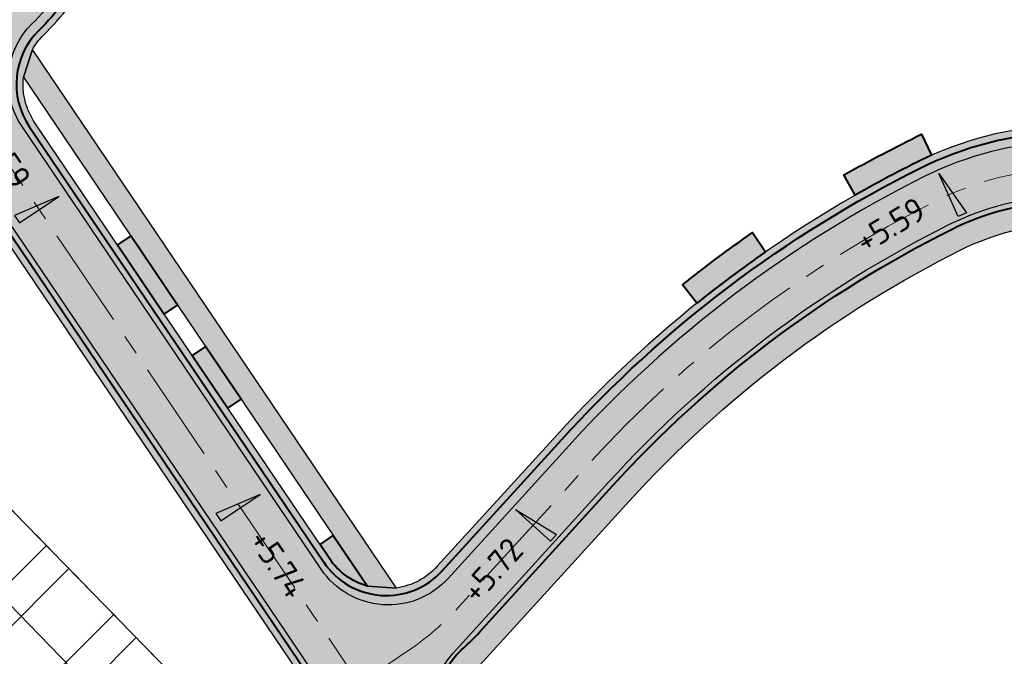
# Model space of a CAD drawing. Header units: metres. Extents: x 207669 to 209690, y 476021 to 477293.
# Tile 5 of 49: x 207943 to 208016, y 476933 to 476980. Entities that reach past the tile are written whole.
import ezdxf
from ezdxf.lldxf.tags import DXFTag

# ---------------------------------------------------------------- set-up
doc = ezdxf.new("R2010")
doc.units = ezdxf.units.M
doc.linetypes.add('AM-AS', pattern=[16, 10, -2, 2, -2])
doc.linetypes.add('NLCS-HIDDEN', pattern=[4, 2, -2])
doc.layers.get('0').update_dxf_attribs({"linetype": 'CONTINUOUS'})
for name, color, linetype, lineweight, true_color in [('B-OI-KL-BRANDSTOF_Orientatieverzoek_gasunieoost_0000541420-G', 40, 'KL-BRANDSTOF-N', 18, 0xffbf00), ('N-WE-AM-AS_WEG-G', 7, 'AM-AS', 18, 0xd60000), ('N-WE-VH-FUNDERING_GRANULAAT-G', 7, 'CONTINUOUS', 40, 0x99004c), ('N-WE-VH-FUNDERING_ZANDBED-BREED-G', 7, 'CONTINUOUS', 30, 0xa57c00), ('N-WE-VH-FUNDERING_ZANDBED_BREED-A', 7, 'CONTINUOUS', 40, 0xa57c00), ('N-WE-VH-FUNDERING_ZANDBED_OVERIG-A', 7, 'CONTINUOUS', 40, 0x0007d1), ('N-WE-VH-FUNDERING_ZANDBED_OVERIG-G', 7, 'CONTINUOUS', 40, 0x0007d1), ('N-WE-VH-FUNDERING_ZANDBED_SMAL-A', 7, 'CONTINUOUS', 40, 0xa4de1b), ('N-WE-VH-FUNDERING_ZANDBED_SMAL-G', 7, 'CONTINUOUS', 30, 0x931077), ('N-WE-VH-FUNDERING_ZANDBED_VOETPAD-A', 220, 'CONTINUOUS', 40, 0xff00bf), ('T-WE-AL-HOOGTELABEL_WEG_ASFALT', 7, 'CONTINUOUS', 18, 0x0b05c2)]:
    doc.layers.add(name, color=color, linetype=linetype, lineweight=lineweight, true_color=true_color)
for name, color, linetype, lineweight in [('B-OI-KL-VEILIGHEIDSZONE-G', 252, 'NLCS-HIDDEN', 35), ('N-WE-IE-TERREINAFSCHEIDING_KUNSTMATIG_HEKWERK_HOOG-G', 210, 'IE-TERREINAFSCHEIDING-KUNSTMATIG', 35), ('T-WE-VH-KANTVERHARDING_BOUWWEG-G', 60, 'CONTINUOUS', 25), ('T-WE-VH-VERHARDING_ASFALT_BOUWWEG-100MM-A', 252, 'CONTINUOUS', 18), ('T-WE-VH-VERHARDING_ASFALT_BOUWWEG-70MM-A', 252, 'CONTINUOUS', 18), ('T-WE-VH-VERKANTING-S', 7, 'CONTINUOUS', 25)]:
    doc.layers.add(name, color=color, linetype=linetype, lineweight=lineweight)
doc.styles.add('NLCS-ISO-M200-T18', font='NLCS-ISO.ttf', dxfattribs={"height": 0.36})
doc.styles.get("Standard").update_dxf_attribs({"font": 'isocp.shx'})
doc.linetypes.add('IE-TERREINAFSCHEIDING-KUNSTMATIG', pattern='A,4,[82,NLCS.shx,S=0.75,R=90,X=0,Y=0],4,-2', length=10)
tags = doc.linetypes.add('KL-BRANDSTOF-N', pattern='A,4,-0.5,[105,NLCS.SHX,S=0.5,R=0,X=0.75,Y=0],-2,4,-1,["B",Standard,S=1,R=0,X=-0.15,Y=-0.5],-1.5', length=13).pattern_tags.tags
tags[18] = DXFTag(74, 10)

# ---------------------------------------------------------------- blocks, each defined once
blk = doc.blocks.new('A$C78FE763D')
at = {"layer": 'B-OI-KL-VEILIGHEIDSZONE-G'}
h = blk.add_hatch(dxfattribs=at)
h.set_pattern_fill('ANSI32', color=256, scale=0.75)
h.set_pattern_definition([(45, (0, 0), (-5.051394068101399, 5.051394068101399), []), (45, (3.3675975, 0), (-5.051394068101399, 5.051394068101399), [])])
h.paths.add_polyline_path([(209050.9375881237, 476518.5396431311), (209043.125532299, 476518.8796438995), (209004.4717691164, 476520.7480644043), (208998.0385089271, 476520.8455989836), (208994.4349887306, 476520.9688748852), (208992.935653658, 476521.1809657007), (208987.1141704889, 476522.9398933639), (208984.2464321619, 476523.7645453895), (208982.2472676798, 476524.1575529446), (208961.5809573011, 476528.4629516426), (208946.5220461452, 476532.563855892), (208941.2051906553, 476533.782514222), (208903.1010240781, 476542.5168446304), (208854.3198681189, 476553.4830269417), (208805.5441397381, 476564.3659582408), (208756.842541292, 476575.5088327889), (208708.1580406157, 476586.8421821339), (208659.4445053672, 476597.9561975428), (208645.9421921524, 476601.2015875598), (208635.8122818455, 476603.0898383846), (208626.3864741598, 476604.9618731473), (208620.0089611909, 476606.6876323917), (208616.8738774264, 476607.6539789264), (208608.5085805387, 476607.3317409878), (208607.7147462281, 476607.388227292), (208593.7159588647, 476606.8106741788), (208573.1718238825, 476606.1685136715), (208551.5354744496, 476605.2313140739), (208514.8965904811, 476605.0346582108), (208505.7717838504, 476604.8736203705), (208485.9502657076, 476604.3007499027), (208475.047726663, 476604.1278963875), (208473.2836551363, 476604.2170161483), (208435.3275707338, 476609.0187374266), (208410.2766025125, 476612.2382755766), (208386.3403179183, 476615.1490799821), (208372.1225659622, 476616.7944344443), (208370.8679237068, 476617.0666386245), (208366.7919455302, 476618.1427362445), (208347.1206601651, 476622.9592522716), (208332.5732144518, 476626.4223583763), (208314.8127730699, 476630.7675542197), (208307.5733359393, 476632.8400167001), (208304.1866016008, 476633.9158244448), (208301.7785627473, 476634.9618108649), (208265.737801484, 476652.8223577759), (208252.2084358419, 476659.8116686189), (208236.1466094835, 476668.5299794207), (208217.2765463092, 476679.2130734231), (208211.238871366, 476682.4328276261), (208206.9135463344, 476684.6223727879), (208201.0043056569, 476689.0424139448), (208194.8743833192, 476694.0181090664), (208188.0278762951, 476699.6469287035), (208179.7819454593, 476706.5954438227), (208167.5172268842, 476716.7875479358), (208160.0162014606, 476723.1235963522), (208143.7253530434, 476737.7180011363), (208140.7841958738, 476740.296256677), (208137.2494930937, 476743.7516149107), (208127.3442713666, 476753.6668096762), (208117.6775741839, 476763.4073517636), (208110.7673497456, 476770.4858983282), (208107.1789824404, 476774.0473304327), (208073.4188309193, 476808.9680776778), (208037.0226775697, 476846.8302774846), (208005.6460867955, 476879.2423167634), (207982.4240652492, 476903.0248457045), (207966.6406611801, 476918.9412363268), (207943.1172987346, 476943.0761142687), (207919.053827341, 476967.866388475), (207894.2855795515, 476993.4698702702), (207890.7679384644, 476996.8277555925), (207867.5642186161, 477020.3765344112), (207844.3344498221, 477044.2101672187), (207827.8124503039, 477061.0787171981), (207816.9714566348, 477067.1797366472), (207812.3269095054, 477070.0203660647), (207810.1095525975, 477071.3769726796), (207764.5498415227, 477099.2176252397), (207755.4859131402, 477103.8493892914), (207745.7668134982, 477107.4289707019), (207725.8028753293, 477114.6722316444), (207702.275920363, 477123.4861027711), (207695.2540454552, 477126.1533678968), (207691.7030862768, 477116.8050691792), (207698.746329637, 477114.1296872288), (207722.3433746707, 477105.2895583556), (207742.3334365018, 477098.036819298), (207751.4683368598, 477094.6724007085), (207759.6604084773, 477090.4861647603), (207804.8906974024, 477062.8468173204), (207807.1093404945, 477061.4894239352), (207811.9087933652, 477058.5540533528), (207821.6657996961, 477053.0630728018), (207837.1818001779, 477037.2216227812), (207860.4220313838, 477013.3772555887), (207883.7523115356, 476989.7000344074), (207887.2366704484, 476986.3739197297), (207911.8724226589, 476960.9074015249), (207935.9489512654, 476936.1036757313), (207959.5095888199, 476911.9305536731), (207975.2961847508, 476896.0109442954), (207998.4761632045, 476872.2714732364), (208029.8255724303, 476839.8875125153), (208066.2194190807, 476802.0277123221), (208100.0612675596, 476767.0224595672), (208103.6669002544, 476763.4438916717), (208110.5506758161, 476756.3924382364), (208120.2579786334, 476746.6109803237), (208130.2167569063, 476736.6421750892), (208133.9880541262, 476732.9555333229), (208137.0928969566, 476730.2337888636), (208153.4520485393, 476715.5781936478), (208161.0950231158, 476709.1222420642), (208173.3643045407, 476698.9263461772), (208181.6303737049, 476691.9608612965), (208188.5478666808, 476686.2736809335), (208194.855944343, 476681.1533760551), (208201.6207036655, 476676.093417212), (208206.6273786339, 476673.5589623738), (208212.4597036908, 476670.4487165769), (208231.2976405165, 476659.7838105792), (208247.5278141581, 476650.9741213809), (208261.222448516, 476643.899432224), (208297.5636872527, 476625.889979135), (208300.6716483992, 476624.5399655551), (208304.6829140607, 476623.2657732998), (208312.2474769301, 476621.1002357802), (208330.2270355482, 476616.7014316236), (208344.7735898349, 476613.2385377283), (208364.3263044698, 476608.4510537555), (208368.5303262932, 476607.3411513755), (208370.4836840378, 476606.9173555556), (208385.1619320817, 476605.2187100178), (208409.0356474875, 476602.3155144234), (208434.0626792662, 476599.0990525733), (208472.4025948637, 476594.2487738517), (208474.874523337, 476594.1238936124), (208486.1739842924, 476594.3030400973), (208506.0044661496, 476594.8761696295), (208515.0116595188, 476595.035131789), (208551.7787755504, 476595.2324759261), (208573.5444261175, 476596.1752763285), (208594.0782911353, 476596.8171158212), (208607.5655037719, 476597.3735627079), (208608.3456694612, 476597.3180490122), (208615.5563725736, 476597.5958110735), (208617.2292888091, 476597.0801576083), (208624.1037758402, 476595.2199168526), (208633.9219681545, 476593.2699516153), (208643.8560578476, 476591.4182024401), (208657.1637446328, 476588.2195924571), (208705.9122093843, 476577.097607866), (208754.5937087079, 476565.764957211), (208803.3401102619, 476554.6118317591), (208852.1343818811, 476543.7247630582), (208900.8872259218, 476532.7649453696), (208938.9710593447, 476524.0352757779), (208944.0902038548, 476522.8619341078), (208959.2452926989, 476518.7348383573), (208980.2629823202, 476514.3562370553), (208981.8958178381, 476514.0352446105), (208984.2860795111, 476513.3478966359), (208990.776596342, 476511.3868242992), (208993.5612612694, 476510.9929151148), (208997.7917410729, 476510.8481910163), (209004.1544808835, 476510.7517255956), (209042.666717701, 476508.8901461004), (209050.5027740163, 476508.5491007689)])
at = {"layer": 'B-OI-KL-BRANDSTOF_Orientatieverzoek_gasunieoost_0000541420-G', "flags": 128}
blk.add_lwpolyline([(209050.72018107, 476513.54437195), (209042.896125, 476513.884895), (209004.313125, 476515.749895), (208997.915125, 476515.846895), (208993.998125, 476515.980895), (208991.856125, 476516.2838949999), (208985.700125, 476518.1438949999), (208983.071125, 476518.899895), (208981.255125, 476519.2568949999), (208960.413125, 476523.5988949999), (208945.306125, 476527.7128949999), (208940.088125, 476528.9088949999), (208901.994125, 476537.640895), (208853.227125, 476548.6038949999), (208804.442125, 476559.488895), (208755.718125, 476570.6368949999), (208707.035125, 476581.9698949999), (208658.304125, 476593.0878949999), (208644.899125, 476596.309895), (208634.867125, 476598.179895), (208625.245125, 476600.090895), (208618.619125, 476601.883895), (208616.215125, 476602.624895), (208608.427125, 476602.324895), (208607.640125, 476602.380895), (208593.897125, 476601.813895), (208573.358125, 476601.171895), (208551.657125, 476600.231895), (208514.954125, 476600.0348949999), (208505.888125, 476599.874895), (208486.062125, 476599.301895), (208474.961125, 476599.1258949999), (208472.843125, 476599.232895), (208434.695125, 476604.058895), (208409.656125, 476607.276895), (208385.751125, 476610.183895), (208371.303125, 476611.855895), (208369.699125, 476612.203895), (208365.559125, 476613.296895), (208345.947125, 476618.0988949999), (208331.400125, 476621.5618949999), (208313.530125, 476625.933895), (208306.128125, 476628.052895), (208302.429125, 476629.227895), (208299.671125, 476630.4258949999), (208263.480125, 476648.3608949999), (208249.868125, 476655.3928949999), (208233.722125, 476664.156895), (208214.868125, 476674.830895), (208208.933125, 476677.9958949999), (208204.267125, 476680.357895), (208197.930125, 476685.097895), (208191.711125, 476690.145895), (208184.829125, 476695.803895), (208176.573125, 476702.760895), (208164.306125, 476712.954895), (208156.734125, 476719.350895), (208140.409125, 476733.975895), (208137.386125, 476736.6258949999), (208133.733125, 476740.1968949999), (208123.801125, 476750.138895), (208114.114125, 476759.899895), (208107.217125, 476766.964895), (208103.620125, 476770.5348949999), (208069.819125, 476805.497895), (208033.424125, 476843.358895), (208002.061125, 476875.7568949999), (207978.860125, 476899.5178949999), (207963.075125, 476915.4358949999), (207939.533125, 476939.589895), (207915.463125, 476964.3868949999), (207890.761125, 476989.921895), (207887.260125, 476993.263895), (207863.993125, 477016.8768949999), (207840.758125, 477040.715895), (207824.739125, 477057.070895), (207814.440125, 477062.866895), (207809.718125, 477065.754895), (207807.500125, 477067.111895), (207762.105125, 477094.851895), (207753.477125, 477099.260895), (207744.050125, 477102.732895), (207724.073125, 477109.980895), (207700.511125, 477118.807895), (207693.478565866, 477121.479218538)], dxfattribs=at)
at = {"layer": 'B-OI-KL-VEILIGHEIDSZONE-G', "flags": 128}
blk.add_lwpolyline([(209050.9375881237, 476518.5396431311), (209043.125532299, 476518.8796438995), (209004.4717691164, 476520.7480644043), (208998.0385089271, 476520.8455989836), (208994.4349887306, 476520.9688748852), (208992.935653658, 476521.1809657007), (208987.1141704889, 476522.9398933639), (208984.2464321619, 476523.7645453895), (208982.2472676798, 476524.1575529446), (208961.5809573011, 476528.4629516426), (208946.5220461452, 476532.563855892), (208941.2051906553, 476533.782514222), (208903.1010240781, 476542.5168446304), (208854.3198681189, 476553.4830269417), (208805.5441397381, 476564.3659582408), (208756.842541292, 476575.5088327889), (208708.1580406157, 476586.8421821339), (208659.4445053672, 476597.9561975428), (208645.9421921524, 476601.2015875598), (208635.8122818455, 476603.0898383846), (208626.3864741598, 476604.9618731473), (208620.0089611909, 476606.6876323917), (208616.8738774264, 476607.6539789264), (208608.5085805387, 476607.3317409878), (208607.7147462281, 476607.388227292), (208593.7159588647, 476606.8106741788), (208573.1718238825, 476606.1685136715), (208551.5354744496, 476605.2313140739), (208514.8965904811, 476605.0346582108), (208505.7717838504, 476604.8736203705), (208485.9502657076, 476604.3007499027), (208475.047726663, 476604.1278963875), (208473.2836551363, 476604.2170161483), (208435.3275707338, 476609.0187374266), (208410.2766025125, 476612.2382755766), (208386.3403179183, 476615.1490799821), (208372.1225659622, 476616.7944344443), (208370.8679237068, 476617.0666386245), (208366.7919455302, 476618.1427362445), (208347.1206601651, 476622.9592522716), (208332.5732144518, 476626.4223583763), (208314.8127730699, 476630.7675542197), (208307.5733359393, 476632.8400167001), (208304.1866016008, 476633.9158244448), (208301.7785627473, 476634.9618108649), (208265.737801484, 476652.8223577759), (208252.2084358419, 476659.8116686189), (208236.1466094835, 476668.5299794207), (208217.2765463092, 476679.2130734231), (208211.238871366, 476682.4328276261), (208206.9135463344, 476684.6223727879), (208201.0043056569, 476689.0424139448), (208194.8743833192, 476694.0181090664), (208188.0278762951, 476699.6469287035), (208179.7819454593, 476706.5954438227), (208167.5172268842, 476716.7875479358), (208160.0162014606, 476723.1235963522), (208143.7253530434, 476737.7180011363), (208140.7841958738, 476740.296256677), (208137.2494930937, 476743.7516149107), (208127.3442713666, 476753.6668096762), (208117.6775741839, 476763.4073517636), (208110.7673497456, 476770.4858983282), (208107.1789824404, 476774.0473304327), (208073.4188309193, 476808.9680776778), (208037.0226775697, 476846.8302774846), (208005.6460867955, 476879.2423167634), (207982.4240652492, 476903.0248457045), (207966.6406611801, 476918.9412363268), (207943.1172987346, 476943.0761142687), (207919.053827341, 476967.866388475), (207894.2855795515, 476993.4698702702), (207890.7679384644, 476996.8277555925), (207867.5642186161, 477020.3765344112), (207844.3344498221, 477044.2101672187), (207827.8124503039, 477061.0787171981), (207816.9714566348, 477067.1797366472), (207812.3269095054, 477070.0203660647), (207810.1095525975, 477071.3769726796), (207764.5498415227, 477099.2176252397), (207755.4859131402, 477103.8493892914), (207745.7668134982, 477107.4289707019), (207725.8028753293, 477114.6722316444), (207702.275920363, 477123.4861027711), (207695.2540454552, 477126.1533678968), (207691.7030862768, 477116.8050691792), (207698.746329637, 477114.1296872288), (207722.3433746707, 477105.2895583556), (207742.3334365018, 477098.036819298), (207751.4683368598, 477094.6724007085), (207759.6604084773, 477090.4861647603), (207804.8906974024, 477062.8468173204), (207807.1093404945, 477061.4894239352), (207811.9087933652, 477058.5540533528), (207821.6657996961, 477053.0630728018), (207837.1818001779, 477037.2216227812), (207860.4220313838, 477013.3772555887), (207883.7523115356, 476989.7000344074), (207887.2366704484, 476986.3739197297), (207911.8724226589, 476960.9074015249), (207935.9489512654, 476936.1036757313), (207959.5095888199, 476911.9305536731), (207975.2961847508, 476896.0109442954), (207998.4761632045, 476872.2714732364), (208029.8255724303, 476839.8875125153), (208066.2194190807, 476802.0277123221), (208100.0612675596, 476767.0224595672), (208103.6669002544, 476763.4438916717), (208110.5506758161, 476756.3924382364), (208120.2579786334, 476746.6109803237), (208130.2167569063, 476736.6421750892), (208133.9880541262, 476732.9555333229), (208137.0928969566, 476730.2337888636), (208153.4520485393, 476715.5781936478), (208161.0950231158, 476709.1222420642), (208173.3643045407, 476698.9263461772), (208181.6303737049, 476691.9608612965), (208188.5478666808, 476686.2736809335), (208194.855944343, 476681.1533760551), (208201.6207036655, 476676.093417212), (208206.6273786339, 476673.5589623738), (208212.4597036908, 476670.4487165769), (208231.2976405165, 476659.7838105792), (208247.5278141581, 476650.9741213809), (208261.222448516, 476643.899432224), (208297.5636872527, 476625.889979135), (208300.6716483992, 476624.5399655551), (208304.6829140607, 476623.2657732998), (208312.2474769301, 476621.1002357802), (208330.2270355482, 476616.7014316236), (208344.7735898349, 476613.2385377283), (208364.3263044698, 476608.4510537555), (208368.5303262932, 476607.3411513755), (208370.4836840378, 476606.9173555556), (208385.1619320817, 476605.2187100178), (208409.0356474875, 476602.3155144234), (208434.0626792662, 476599.0990525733), (208472.4025948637, 476594.2487738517), (208474.874523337, 476594.1238936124), (208486.1739842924, 476594.3030400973), (208506.0044661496, 476594.8761696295), (208515.0116595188, 476595.035131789), (208551.7787755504, 476595.2324759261), (208573.5444261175, 476596.1752763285), (208594.0782911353, 476596.8171158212), (208607.5655037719, 476597.3735627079), (208608.3456694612, 476597.3180490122), (208615.5563725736, 476597.5958110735), (208617.2292888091, 476597.0801576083), (208624.1037758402, 476595.2199168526), (208633.9219681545, 476593.2699516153), (208643.8560578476, 476591.4182024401), (208657.1637446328, 476588.2195924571), (208705.9122093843, 476577.097607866), (208754.5937087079, 476565.764957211), (208803.3401102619, 476554.6118317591), (208852.1343818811, 476543.7247630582), (208900.8872259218, 476532.7649453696), (208938.9710593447, 476524.0352757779), (208944.0902038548, 476522.8619341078), (208959.2452926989, 476518.7348383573), (208980.2629823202, 476514.3562370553), (208981.8958178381, 476514.0352446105), (208984.2860795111, 476513.3478966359), (208990.776596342, 476511.3868242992), (208993.5612612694, 476510.9929151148), (208997.7917410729, 476510.8481910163), (209004.1544808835, 476510.7517255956), (209042.666717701, 476508.8901461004), (209050.5027740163, 476508.5491007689)], close=True, dxfattribs=at)
blk = doc.blocks.new('A$C2E540381')
h = blk.add_hatch(color=256)
h.dxf.hatch_style = 1
h.paths.add_polyline_path([(0, 0), (7.001237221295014, 0), (-2.91038304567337e-11, 1.869999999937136)])
at = {"flags": 128}
blk.add_lwpolyline([(0, 0), (7.001237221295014, 0), (-2.91038304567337e-11, 1.869999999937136)], close=True, dxfattribs=at)

msp = doc.modelspace()

# ---------------------------------------------------------------- hatches: boundary and pattern name
at = {"layer": 'N-WE-VH-FUNDERING_ZANDBED_BREED-A', "transparency": 33554559}
h = msp.add_hatch(color=256, dxfattribs=at)
h.dxf.hatch_style = 1
edge = h.paths.add_edge_path(flags=16)
edge.add_arc((208018.7845404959, 476941.9416020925), 23.79784241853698, 2.319868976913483, 68.45130498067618, ccw=False)
edge.add_arc((207992.9401543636, 476940.8946074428), 49.6634275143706, -44.537330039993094, 2.319868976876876, ccw=False)
edge.add_arc((207975.0359779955, 476959.1559325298), 75.23482617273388, 302.0107321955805, 315.1130849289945, ccw=False)
edge.add_line((208014.9163120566, 476895.3606503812), (208013.122737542, 476893.0276360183))
edge.add_arc((208012.7492379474, 476898.1139409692), 5.100000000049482, 234.31241061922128, 274.1998286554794, ccw=False)
edge.add_line((208009.774074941, 476893.9716704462), (207985.8857599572, 476911.1293212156))
edge.add_arc((207988.8317546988, 476915.2309812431), 5.049999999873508, 214.057908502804, 234.31241061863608, ccw=False)
edge.add_line((207984.6479712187, 476912.4028271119), (207974.9491909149, 476926.7505588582))
edge.add_arc((207979.174397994, 476929.6067145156), 5.10000000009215, 174.1134030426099, 214.0579085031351, ccw=False)
edge.add_line((207974.1012911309, 476930.1297697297), (207976.5079837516, 476932.3365274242))
edge.add_line((207976.5079837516, 476932.3365274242), (207987.8577930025, 476944.791240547))
edge.add_arc((208049.9804324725, 476888.2579610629), 83.99544049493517, 116.50385453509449, 137.6969592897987, ccw=False)
edge.add_arc((208020.7404048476, 476946.8945045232), 18.47274637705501, 68.45130498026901, 116.50385453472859, ccw=False)
edge = h.paths.add_edge_path(flags=16)
edge.add_arc((207950.9388624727, 477049.6280640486), 37.53249998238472, 305.8214969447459, 358.8807534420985, ccw=False)
edge.add_arc((208022.9212658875, 476938.7720458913), 94.70726443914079, 121.8779908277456, 149.2630944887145)
edge.add_arc((207938.4936721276, 476988.9750646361), 3.518809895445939, 313.33145217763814, 329.26309448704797, ccw=False)
edge.add_arc((207939.535906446, 476987.870288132), 1.999999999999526, 214.0579085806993, 313.33145217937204, ccw=False)
edge.add_line((207937.878962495, 476986.7502270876), (207937.0909030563, 476984.8804810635))
edge.add_arc((207938.4964469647, 476989.7829749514), 5.099999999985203, 214.0579084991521, 254.0024146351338, ccw=False)
edge.add_line((207934.2712398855, 476986.9268192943), (207909.4248063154, 477023.6829837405))
edge.add_arc((207913.6500133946, 477026.5391393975), 5.09999999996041, 174.1134017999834, 214.0579084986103, ccw=False)
edge.add_line((207908.5769065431, 477027.0621947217), (207910.7629846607, 477028.895780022))
edge.add_arc((207951.2488938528, 477005.1332987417), 46.94426865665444, 128.6299866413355, 149.5899578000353, ccw=False)
edge.add_arc((207862.439417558, 477114.1293349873), 93.65498082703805, 309.4451683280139, 332.8796175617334)
edge.add_arc((207965.0096183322, 477061.8722859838), 21.46109186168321, 30.11757463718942, 153.5374305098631, ccw=False)
edge.add_arc((207952.0866587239, 477053.779186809), 36.7039722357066, -7.647124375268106, 30.923212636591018, ccw=False)
edge = h.paths.add_edge_path(flags=16)
edge.add_arc((207924.3592697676, 477029.9185181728), 85.2596023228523, 121.1031986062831, 145.2237219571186)
edge.add_arc((207852.6855038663, 477079.6890865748), 1.999999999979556, 294.3579977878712, 325.2237219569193, ccw=False)
edge.add_line((207853.5103773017, 477077.8671140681), (207851.2906661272, 477076.0183202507))
edge.add_arc((207851.3290830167, 477081.1181755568), 5.099999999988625, 229.6238971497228, 269.5684026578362, ccw=False)
edge.add_line((207848.0252916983, 477077.2329518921), (207822.9577107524, 477098.549113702))
edge.add_arc((207831.4439198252, 477108.5288058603), 13.10000000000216, 205.0134647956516, 229.6238971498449, ccw=False)
edge.add_line((207819.572589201, 477102.9897166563), (207820.2180752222, 477104.672360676))
edge.add_arc((207833.0127928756, 477108.2725821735), 13.2915911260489, 140.0836640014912, 195.7157219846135, ccw=False)
edge.add_line((207822.8183786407, 477116.8013753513), (207868.0195344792, 477169.9574566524))
edge.add_arc((207886.4104747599, 477151.8822228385), 25.78644531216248, 84.96140506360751, 135.4960267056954, ccw=False)
edge.add_arc((207882.984591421, 477140.0828944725), 37.91560423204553, 49.257470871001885, 81.36805577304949, ccw=False)
edge.add_arc((207894.6428723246, 477152.9501516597), 20.56242125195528, 2.0518782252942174, 50.469494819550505, ccw=False)
edge.add_arc((207879.2698302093, 477153.7302654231), 35.92230591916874, 335.5284907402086, 359.92999724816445, ccw=False)
edge.add_arc((207826.0890470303, 477182.593217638), 96.37526378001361, 304.2401094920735, 333.00668583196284, ccw=False)
edge = h.paths.add_edge_path()
edge.add_arc((207965.005917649, 477061.8894530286), 28.7200000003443, 32.12410697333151, 153.0069464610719)
edge.add_arc((207862.4447317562, 477114.131325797), 86.3800005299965, 309.1708019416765, 333.0069464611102, ccw=False)
edge.add_arc((207951.2488955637, 477005.1333027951), 54.21426865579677, 129.1708019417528, 146.2481467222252)
edge.add_arc((207901.9319495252, 477038.0881400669), 5.100000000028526, 293.9446099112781, 326.2481467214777, ccw=False)
edge.add_line((207904.0018013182, 477033.4270550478), (207901.8935327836, 477032.9882847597))
edge.add_arc((207901.9319495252, 477038.0881400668), 5.099999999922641, 229.6238969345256, 269.5684043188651, ccw=False)
edge.add_line((207898.6281581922, 477034.2029164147), (207860.5092017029, 477066.6172866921))
edge.add_arc((207863.8129930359, 477070.5025103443), 5.099999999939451, 189.6793914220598, 229.6238969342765, ccw=False)
edge.add_line((207858.7855965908, 477069.6450227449), (207858.8798555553, 477071.7964016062))
edge.add_arc((207863.812993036, 477070.5025103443), 5.100000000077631, 146.1675124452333, 165.3031853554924, ccw=False)
edge.add_arc((207924.3521430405, 477029.9253527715), 77.97999999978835, 122.7259849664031, 146.1675124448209, ccw=False)
edge.add_arc((207826.17520426, 477182.6992009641), 103.6199999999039, 302.7259849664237, 331.4867935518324)
edge.add_arc((207879.2491134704, 477153.8665777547), 43.21999999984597, 331.4867935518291, 356.8038714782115)
edge.add_arc((207894.6750815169, 477153.0051778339), 27.76999999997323, 356.8038714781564, 407.9181540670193)
edge.add_arc((207883.0137495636, 477140.0911026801), 45.17000000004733, 47.91815406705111, 74.77564179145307)
edge.add_arc((207886.2699822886, 477152.0559239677), 32.76999999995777, 74.77564179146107, 139.62389708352)
edge.add_line((207861.3055157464, 477173.2844027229), (207816.0074426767, 477120.0143477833))
edge.add_arc((207830.1009010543, 477108.03000671), 18.50000000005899, 139.6238970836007, 229.6238971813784)
edge.add_line((207818.1165600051, 477093.936548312), (207901.3480945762, 477023.1607977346))
edge.add_arc((207895.4530943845, 477016.22833982), 9.099999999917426, 34.05790846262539, 49.62389718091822, ccw=False)
edge.add_line((207902.9921893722, 477021.3246175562), (207979.2186577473, 476908.5602402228))
edge.add_arc((207988.249002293, 476914.664572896), 10.8999999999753, 214.0579084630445, 234.3124106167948)
edge.add_line((207981.8903205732, 476905.8114849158), (208074.1329226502, 476839.5587436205))
edge.add_arc((208081.6583349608, 476850.0362514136), 12.89999999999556, 234.3124106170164, 299.0336792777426)
edge.add_line((208087.9190100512, 476838.757335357), (208106.6218757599, 476849.1388795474))
edge.add_line((208106.6218757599, 476849.1388795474), (208104.8438712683, 476852.3420426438))
edge.add_line((208104.8438712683, 476852.3420426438), (208121.1081889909, 476861.1922391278))
edge.add_line((208121.1081889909, 476861.1922391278), (208119.0545768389, 476864.9610650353))
edge.add_line((208119.0545768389, 476864.9610650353), (208083.0215202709, 476844.9599178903))
edge.add_arc((208080.5463696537, 476849.4190242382), 5.100000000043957, 234.31241061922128, 299.03367927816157, ccw=False)
edge.add_line((208077.5712066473, 476845.2767537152), (208023.5008730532, 476884.1124732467))
edge.add_arc((208026.4760360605, 476888.2547437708), 5.10000000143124, 194.3679054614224, 234.3124106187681, ccw=False)
edge.add_line((208021.5355522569, 476886.9891925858), (208021.4536448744, 476889.1410771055))
edge.add_arc((208026.4760360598, 476888.2547437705), 5.099999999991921, 125.81933538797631, 169.9916992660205, ccw=False)
edge.add_arc((207976.3685280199, 476957.6811223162), 80.51999999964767, 305.8193353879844, 314.6490656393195)
edge.add_arc((207992.9537240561, 476940.8915043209), 56.91999999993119, 314.6490656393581, 362.324848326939)
edge.add_arc((208018.7824468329, 476941.9401127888), 31.0699999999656, 2.324848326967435, 68.30494295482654)
edge.add_arc((208020.7416798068, 476946.864684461), 25.76999999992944, 68.3049429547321, 116.5152425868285)
edge.add_arc((208049.983229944, 476888.2542608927), 91.2700000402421, 116.5152425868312, 137.6969596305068)
edge.add_line((207982.4803595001, 476949.6836951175), (207973.6291480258, 476939.9573776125))
edge.add_arc((207969.8572115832, 476943.3899415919), 5.099999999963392, 278.37862011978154, 317.6969596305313, ccw=False)
edge.add_line((207970.600352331, 476938.3443750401), (207968.4516676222, 476938.4874477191))
edge.add_arc((207969.8572115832, 476943.3899415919), 5.099999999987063, 214.057908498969, 254.0024140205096, ccw=False)
edge.add_line((207965.632004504, 476940.5337859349), (207943.8047829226, 476972.8235285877))
edge.add_arc((207948.0299900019, 476975.6796842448), 5.099999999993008, 174.113402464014, 214.0579084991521, ccw=False)
edge.add_line((207942.9568831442, 476976.2027395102), (207943.6250031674, 476978.2499159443))
edge.add_arc((207948.0299900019, 476975.6796842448), 5.100000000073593, 134.6952792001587, 149.7371965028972, ccw=False)
edge.add_arc((207928.428011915, 476995.4912807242), 22.76999999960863, 314.6952792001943, 329.018669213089)
edge.add_arc((208022.9492039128, 476938.7391286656), 87.4800000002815, 122.98218495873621, 149.0186692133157, ccw=False)
edge.add_arc((207950.9279627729, 477049.7176438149), 44.82000000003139, 302.9821849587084, 355.6324594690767)
edge.add_line((207995.6178079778, 477046.3044143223), (207995.8201418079, 477048.9535967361))
edge.add_line((207995.8201418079, 477048.9535967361), (207995.9330327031, 477050.431691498))
edge.add_arc((207952.0907191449, 477053.7801899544), 43.97000000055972, 355.6324594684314, 392.1241069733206)
at = {"layer": 'N-WE-VH-FUNDERING_ZANDBED_OVERIG-A', "transparency": 33554559}
h = msp.add_hatch(color=256, dxfattribs=at)
h.dxf.hatch_style = 1
edge = h.paths.add_edge_path()
edge.add_line((208004.6141067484, 476967.4518338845), (208003.7659133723, 476968.957218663))
edge.add_arc((208075.8985883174, 476838.2456778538), 149.2937697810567, 116.39639290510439, 118.891945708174, ccw=False)
edge.add_line((208009.5257450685, 476971.9740419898), (208010.2655545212, 476970.4176821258))
edge.add_arc((208046.9317052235, 476893.6826720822), 85.0450961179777, 115.5397857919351, 119.8406904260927)
h = msp.add_hatch(color=256, dxfattribs=at)
h.dxf.hatch_style = 1
edge = h.paths.add_edge_path()
edge.add_line((207992.8720391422, 476959.4495893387), (207991.7997522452, 476960.8056033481))
edge.add_arc((208049.9804325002, 476888.2579610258), 92.9954405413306, 124.73759578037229, 128.7283975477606, ccw=False)
edge.add_line((207996.9898759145, 476964.6788539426), (207997.9692124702, 476963.2542935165))
edge.add_arc((208051.3664785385, 476886.4011187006), 93.58246899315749, 124.7914121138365, 128.6864199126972)
h = msp.add_hatch(color=256, dxfattribs=at)
h.dxf.hatch_style = 1
h.paths.add_polyline_path([(207953.3909287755, 476958.6424207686), (207954.3768104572, 476959.3088571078), (207950.9046212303, 476964.4453833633), (207949.9187395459, 476963.7789470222)])
h = msp.add_hatch(color=256, dxfattribs=at)
h.dxf.hatch_style = 1
h.paths.add_polyline_path([(207958.1015869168, 476951.6737858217), (207959.087468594, 476952.3402221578), (207956.4553251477, 476956.2340404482), (207955.4694434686, 476955.5676041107)])
at = {"layer": 'N-WE-VH-FUNDERING_ZANDBED_SMAL-A', "transparency": 33554559}
h = msp.add_hatch(color=256, dxfattribs=at)
h.dxf.hatch_style = 1
h.paths.add_polyline_path([(207943.6250031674, 476978.2499159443), (207942.9568831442, 476976.2027395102), (207968.4516676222, 476938.4874477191), (207970.600352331, 476938.3443750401)])
at = {"layer": 'N-WE-VH-FUNDERING_ZANDBED_VOETPAD-A', "transparency": 33554559}
h = msp.add_hatch(color=256, dxfattribs=at)
h.dxf.hatch_style = 1
edge = h.paths.add_edge_path()
edge.add_line((207964.9359083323, 476941.5635444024), (207965.9217900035, 476942.2299807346))
edge.add_line((207965.9217900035, 476942.2299807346), (207968.4516676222, 476938.4874477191))
edge.add_arc((207969.8572115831, 476943.3899415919), 5.099999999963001, 214.0579085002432, 254.0024140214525, ccw=False)
edge.add_line((207965.632004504, 476940.5337859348), (207964.9359083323, 476941.5635444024))
at = {"layer": 'T-WE-VH-VERHARDING_ASFALT_BOUWWEG-100MM-A'}
h = msp.add_hatch(dxfattribs=at)
h.set_pattern_fill('AVH-ASFALT', color=256, scale=1.5, angle=270, pattern_type=2)
h.set_pattern_definition([(329.9999999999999, (207991.0131754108, 476552.5954628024), (0.7500000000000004, 1.299038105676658), []), (29.99999999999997, (207991.0131754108, 476552.5954628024), (-0.7499999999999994, 1.299038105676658), [])])
edge = h.paths.add_edge_path()
edge.add_line((208598.0668640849, 476553.2350907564), (208597.3597609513, 476558.6895641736))
edge.add_arc((208596.3347866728, 476566.6236317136), 7.999999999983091, 167.5645903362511, 277.36107089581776, ccw=False)
edge.add_line((208588.5224716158, 476568.3463427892), (208663.4988565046, 476908.3564285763))
edge.add_arc((208653.7334626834, 476910.5098174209), 9.999999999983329, 347.56459033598, 362.5645903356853)
edge.add_line((208663.7234468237, 476910.9572734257), (208662.2903712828, 476942.9523785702))
edge.add_arc((208670.2823585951, 476943.3103433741), 8.000000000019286, 147.9829078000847, 182.564590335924, ccw=False)
edge.add_line((208663.4992387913, 476947.5517211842), (208673.5813185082, 476963.6757161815))
edge.add_arc((208665.1024187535, 476968.977438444), 9.999999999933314, 327.9829078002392, 372.496370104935)
edge.add_line((208674.8655159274, 476971.1412160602), (208668.8437600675, 476998.3117474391))
edge.add_arc((208700.3297484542, 477005.2899302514), 32.25000000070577, 180.2433118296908, 192.4963701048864, ccw=False)
edge.add_line((208668.080039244, 477005.1529780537), (208667.7931844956, 477072.7019650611))
edge.add_arc((208657.7932746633, 477072.6594992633), 9.999999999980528, 0.2433118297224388, 74.71764475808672)
edge.add_line((208660.4290345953, 477082.3058856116), (208562.4492246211, 477109.0776992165))
edge.add_arc((208570.9495504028, 477140.1872951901), 32.2500000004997, 248.523477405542, 254.717644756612, ccw=False)
edge.add_line((208559.1421820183, 477110.1764879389), (208526.0787293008, 477123.1848806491))
edge.add_arc((208512.2577011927, 477088.0559512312), 37.75000000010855, 68.52347740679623, 83.79289849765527)
edge.add_line((208516.3393283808, 477125.5846445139), (208484.0606572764, 477129.0952783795))
edge.add_arc((208479.9790300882, 477091.5665850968), 37.75000000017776, 83.79289849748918, 100.4526706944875)
edge.add_line((208473.1303026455, 477128.6901279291), (208406.483101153, 477116.394735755))
edge.add_arc((208396.0941313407, 477172.6942189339), 57.24999999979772, 259.3435220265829, 280.4552038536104, ccw=False)
edge.add_line((208385.507451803, 477116.4315784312), (208345.6150227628, 477123.7496831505))
edge.add_arc((208327.0753225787, 477022.6861288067), 102.7499999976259, 79.60489942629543, 92.19224486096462)
edge.add_line((208323.1448724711, 477125.3609264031), (208303.6616430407, 477124.6150972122))
edge.add_arc((208303.0017864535, 477141.8524719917), 17.25000000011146, 263.0200956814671, 272.19224486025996, ccw=False)
edge.add_line((208300.9055455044, 477124.7303145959), (208268.7673296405, 477128.6649498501))
edge.add_arc((208267.5521174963, 477118.7390615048), 9.999999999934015, 83.02009568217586, 168.2771260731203)
edge.add_line((208257.7606997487, 477120.7708436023), (208246.8566065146, 477068.2226239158))
edge.add_arc((208259.3406641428, 477065.6321017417), 12.74999999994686, 168.2771260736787, 171.9901902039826)
edge.add_line((208246.715050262, 477067.4087204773), (208243.1391454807, 477041.9964065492))
edge.add_arc((208235.2171916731, 477043.1111477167), 8.000000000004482, 271.25365755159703, 351.9901902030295, ccw=False)
edge.add_line((208235.3922213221, 477035.113062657), (208066.2421497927, 477031.4113918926))
edge.add_line((208066.2421497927, 477031.4113918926), (208044.2191598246, 477036.8636800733))
edge.add_line((208044.2191598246, 477036.8636800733), (208042.2847942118, 477039.1593672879))
edge.add_line((208042.2847942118, 477039.1593672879), (208002.0779595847, 477042.5937447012))
edge.add_arc((208002.7588222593, 477050.5647186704), 8.000000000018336, 176.3700886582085, 265.117774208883, ccw=False)
edge.add_arc((207951.3573135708, 477053.8338357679), 43.50536122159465, 355.63556999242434, 356.3592230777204, ccw=False)
edge.add_line((207994.7365174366, 477050.5230764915), (207994.4212927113, 477046.3957993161))
edge.add_arc((207950.9279627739, 477049.7176438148), 43.61999999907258, 336.77510252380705, 355.63245947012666, ccw=False)
edge.add_arc((207998.3648879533, 477029.3617471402), 8.00000000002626, 85.11777420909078, 156.7751025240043, ccw=False)
edge.add_line((207999.0457506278, 477037.3327211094), (208046.0630700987, 477033.3166073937))
edge.add_line((208046.0630700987, 477033.3166073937), (208066.4740170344, 477028.2634168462))
edge.add_line((208066.4740170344, 477028.2634168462), (208068.8725253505, 477025.9676380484))
edge.add_line((208068.8725253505, 477025.9676380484), (208238.4872344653, 477029.6794769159))
edge.add_arc((208238.2684474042, 477039.6770832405), 10.00000000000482, 271.253657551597, 351.9901902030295)
edge.add_line((208248.1708896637, 477038.2836567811), (208252.1613935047, 477066.6423359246))
edge.add_arc((208259.3406641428, 477065.6321017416), 7.249999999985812, 168.2771260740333, 171.9901902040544, ccw=False)
edge.add_line((208252.2418862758, 477067.1051437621), (208262.4914142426, 477116.4989297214))
edge.add_arc((208270.3245484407, 477114.8735040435), 8.00000000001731, 83.02009568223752, 168.2771260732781, ccw=False)
edge.add_line((208271.2967181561, 477122.8142147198), (208300.237178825, 477119.2710760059))
edge.add_arc((208303.0017864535, 477141.8524719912), 22.74999999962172, 263.0200956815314, 272.19224486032)
edge.add_line((208303.8720320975, 477119.1191226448), (208323.355261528, 477119.8649518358))
edge.add_arc((208327.0753225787, 477022.6861288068), 97.24999999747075, 79.60489942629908, 92.19224486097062, ccw=False)
edge.add_line((208344.6226300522, 477118.3399551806), (208384.5030026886, 477111.0240621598))
edge.add_arc((208396.0941313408, 477172.6942189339), 62.74999999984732, 259.355239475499, 280.4552038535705)
edge.add_line((208407.4811681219, 477110.9860517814), (208474.128130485, 477123.2813998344))
edge.add_arc((208479.9790300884, 477091.5665850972), 32.24999999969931, 83.79289849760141, 100.45267069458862, ccw=False)
edge.add_line((208483.4659831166, 477123.6275217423), (208515.744654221, 477120.1168878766))
edge.add_arc((208512.257701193, 477088.0559512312), 32.25000000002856, 68.52347740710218, 83.79289849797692, ccw=False)
edge.add_line((208524.0650695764, 477118.0667584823), (208557.128522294, 477105.0583657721))
edge.add_arc((208570.949550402, 477140.1872951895), 37.74999999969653, 248.5234774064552, 254.7176447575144)
edge.add_line((208560.9995566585, 477103.772186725), (208656.4132110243, 477077.7015445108))
edge.add_arc((208654.3046030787, 477069.9844354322), 8.000000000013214, 0.24331182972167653, 74.71764475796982, ccw=False)
edge.add_line((208662.3045309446, 477070.0184080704), (208662.5800888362, 477005.1296218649))
edge.add_arc((208700.3297484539, 477005.2899302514), 37.7500000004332, 180.2433118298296, 192.4963701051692)
edge.add_line((208663.4740566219, 476997.1216697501), (208669.1858799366, 476971.3495730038))
edge.add_arc((208661.3754021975, 476969.6185509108), 8.000000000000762, -32.01709219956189, 12.496370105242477, ccw=False)
edge.add_line((208668.1585220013, 476965.3771731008), (208658.2582133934, 476949.5438796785))
edge.add_arc((208666.7371131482, 476944.242157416), 10.00000000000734, 147.9829078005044, 182.5645903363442)
edge.add_line((208656.7471290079, 476943.794701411), (208658.2083375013, 476911.1714948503))
edge.add_arc((208650.2163501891, 476910.8135300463), 7.999999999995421, -12.43540966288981, 2.564590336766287, ccw=False)
edge.add_line((208658.0286652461, 476909.0908189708), (208582.0786928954, 476564.6656155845))
edge.add_arc((208591.8440867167, 476562.51222674), 9.99999999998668, 167.5645903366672, 277.3976724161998)
edge.add_arc((210001.0809775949, 465708.5369687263), 10935.07777570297, 97.37159738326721, 97.39767241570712, ccw=False)
at = {"layer": 'T-WE-VH-VERHARDING_ASFALT_BOUWWEG-70MM-A'}
h = msp.add_hatch(dxfattribs=at)
h.set_pattern_fill('AVH-BASALTON', color=256, angle=270, pattern_type=2)
h.set_pattern_definition([(270, (207987.6846217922, 477030.1940064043), (0.8659999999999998, -1.5), [1, -2]), (29.99999999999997, (207987.6846217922, 477030.1940064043), (0.8660381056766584, 1.499977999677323), [1, -2]), (329.9999999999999, (207987.6846217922, 477029.1940064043), (1.732038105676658, -2.200032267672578e-05), [1, -2])])
h.paths.add_polyline_path([(207979.9642825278, 476909.0642676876, 0.08860774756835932), (207982.4153493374, 476906.5424738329), (208074.6579514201, 476840.2897325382, 0.2901540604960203), (208087.4822068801, 476839.5442298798), (208106.1850962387, 476849.9257594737), (208103.2731425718, 476855.171788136), (208083.4099652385, 476844.1461808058, -0.2901543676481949), (208076.9978315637, 476844.5189288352), (208022.6760454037, 476883.5352527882, -0.5128048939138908), (208022.6735853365, 476893.2800037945, 0.03899533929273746), (208032.1116530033, 476901.2509316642, 0.2110784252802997), (208048.6278607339, 476943.1517930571, 0.2961190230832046), (208029.8243881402, 476969.6942554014, 0.2135158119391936), (208009.772750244, 476968.8503044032, 0.09268673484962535), (207983.3678739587, 476948.8760330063), (207974.4330391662, 476939.0578244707, -0.4857844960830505), (207965.0246350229, 476939.7359519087), (207942.8520466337, 476972.5366072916, -0.3607678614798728), (207943.6020152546, 476980.1610973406, 0.06252926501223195), (207946.9207294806, 476984.387934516, -0.1140968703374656), (207974.6737415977, 477013.1274485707, 0.2338587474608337), (207994.4212927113, 477046.3957993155), (207994.7365174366, 477050.5230764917, 0.1605842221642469), (207988.3125578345, 477076.5233494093, 0.5824978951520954), (207940.4839035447, 477074.380298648, -0.1043814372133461), (207917.7632647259, 477046.2334878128, 0.0750150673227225), (207907.1276252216, 477034.5242228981, -0.4489299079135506), (207898.2472954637, 477033.2797499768), (207859.6681189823, 477066.0854670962, -0.381082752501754), (207858.5701924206, 477073.9958346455, -0.1026960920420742), (207881.5457002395, 477096.5367696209, 0.1261556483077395), (207916.17238607, 477133.8078554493, 0.1109181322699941), (207921.2037527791, 477151.5237929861, 0.2268011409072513), (207912.4820694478, 477172.7251190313, 0.117727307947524), (207894.5602457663, 477182.5179730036, 0.2907551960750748), (207862.2196860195, 477172.5070400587), (207817.1807338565, 477119.5417085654, 0.4142135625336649), (207819.2328479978, 477094.1687144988), (207902.9723610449, 477022.9610053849)])
h.paths.add_polyline_path([(207933.4971353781, 476986.3756419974), (207908.6460157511, 477023.1387386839, -0.3327596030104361), (207908.9913344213, 477030.3205219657, 0.02629151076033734), (207910.3951778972, 477032.2141499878, -0.07558467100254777), (207920.289801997, 477043.1324219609, 0.104381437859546), (207944.0481497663, 477072.5647687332, -0.5824978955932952), (207984.9249647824, 477074.3963295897, -0.1605842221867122), (207990.7481332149, 477050.8276931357), (207990.4329084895, 477046.7004159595, -0.2338587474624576), (207972.4962286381, 477016.4828080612, 0.1134968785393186), (207943.6046455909, 476986.6350936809, -0.5476258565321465)], flags=16)
h.paths.add_polyline_path([(207986.32625549, 476946.1838259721, -0.09268673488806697), (208011.5584937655, 476965.2710418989, -0.2135158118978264), (208028.3457217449, 476965.9775975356, -0.2961190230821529), (208044.6311531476, 476942.9895325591, -0.2110784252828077), (208029.3006028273, 476904.0966296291, -0.04205109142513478), (208019.5889756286, 476895.9956677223, 0.03919080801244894), (208016.8801836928, 476893.7622372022, -0.3624006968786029), (208009.2124471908, 476893.2054081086), (207985.3315629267, 476910.3577218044, -0.0886077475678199), (207983.860922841, 476911.8707981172), (207974.2451368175, 476926.0957536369, -0.3460902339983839), (207974.7783963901, 476933.4942473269)], flags=16)
h.paths.add_polyline_path([(207847.4134532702, 477076.5061948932), (207822.3422986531, 477097.8253955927, -0.4142135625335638), (207820.7462098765, 477117.5599465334), (207865.2669202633, 477169.915831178, -0.2907551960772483), (207893.5098481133, 477178.6583532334, -0.1177273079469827), (207909.8013034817, 477169.7563661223, -0.2268011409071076), (207917.209974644, 477151.7468091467, -0.1109181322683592), (207912.6575576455, 477135.717300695, -0.1261556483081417), (207879.3832126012, 477099.9018323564, 0.0974953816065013), (207856.2151719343, 477077.6355777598, -0.4419701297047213)], flags=16)

# ---------------------------------------------------------------- linework, layer by layer
at = {"layer": 'N-WE-AM-AS_WEG-G', "ltscale": 0.75, "flags": 128}
for points in [[(207822.9438497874, 477094.1634701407), (207904.7769850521, 477024.5768451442), (207982.7128544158, 476909.2836936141), (208075.8278914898, 476842.4043306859, 0.2901543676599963), (208085.4460920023, 476841.8452086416)], [(207902.8663816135, 477026.2015222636), (207907.2633731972, 477031.3723378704, 0.0298398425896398), (207908.7281646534, 477033.3191689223, -0.07558465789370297), (207919.0265313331, 477044.6829532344, 0.1043814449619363), (207942.2660266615, 477073.4725337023, -0.5824978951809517), (207986.6187613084, 477075.4598394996, -0.1605842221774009), (207992.7423253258, 477050.6753848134), (207992.4271006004, 477046.548107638, -0.2338587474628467), (207973.584985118, 477014.8051283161, 0.1140968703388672), (207945.2060593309, 476985.4174520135, -0.1093445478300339), (207939.3878092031, 476979.2780841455), (207936.6493703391, 476977.4269541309)], [(207967.8528340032, 476931.2666213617), (207971.5302612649, 476933.7524887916, 0.05958194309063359), (207975.1987713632, 476936.9277238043), (207984.8470650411, 476947.5299298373, -0.09268673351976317), (208010.6656220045, 476967.0606731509, -0.2135158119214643), (208029.0850549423, 476967.8359264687, -0.2961190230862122), (208046.6295069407, 476943.070662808, -0.2110784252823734), (208030.7061279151, 476902.6737806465, -0.04205109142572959), (208020.7366242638, 476894.3577108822, 0.08436528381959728), (208015.8675819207, 476889.5457708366), (208013.9363888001, 476886.8575618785)]]:
    msp.add_lwpolyline(points, format="xyb", dxfattribs=at)
at = {"layer": 'N-WE-IE-TERREINAFSCHEIDING_KUNSTMATIG_HEKWERK_HOOG-G', "flags": 128}
msp.add_lwpolyline([(207770.8884271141, 477095.3442389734), (207810.1095525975, 477071.3769726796), (207816.9714566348, 477067.1787741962), (207827.8124503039, 477061.0787171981), (207844.3344498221, 477044.2101672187), (207867.5642186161, 477020.3765344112), (207890.7679384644, 476996.8277555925), (207894.2855795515, 476993.4698702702), (207919.053827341, 476967.866388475), (207943.1172987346, 476943.0761142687), (207966.6406611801, 476918.9412363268), (207982.4240652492, 476903.0248457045), (207986.6423670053, 476898.7047272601), (208071.5469597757, 476837.7224707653)], dxfattribs=at)
at = {"layer": 'N-WE-VH-FUNDERING_GRANULAAT-G', "flags": 128}
msp.add_lwpolyline([(207947.5208640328, 476984.0276033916, -0.06257907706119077), (207944.0913076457, 476979.6604858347, 0.3608239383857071), (207943.3905469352, 476972.5435133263), (207965.2177685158, 476940.2537706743, 0.4857844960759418), (207973.9989457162, 476939.6208517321), (207982.8501575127, 476949.3471695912, -0.09268673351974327), (208009.4602451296, 476969.4766753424, -0.2135158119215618), (208030.0831547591, 476970.3446705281, -0.2961190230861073), (208049.3272845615, 476943.1801886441, -0.2110784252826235), (208032.6035867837, 476900.7529345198, -0.03854603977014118), (208023.1987405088, 476892.7955954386, 0.5122384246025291), (208023.2091904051, 476883.7063682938), (208077.2795239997, 476844.870648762, 0.2901543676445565), (208083.2641820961, 476844.5227506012), (208103.0790131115, 476855.5215219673), (208106.3792139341, 476849.5760468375), (208087.6763482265, 476839.1945026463, -0.2901543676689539), (208074.4246052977, 476839.9648485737), (207982.182003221, 476906.217589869, -0.08860774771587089), (207979.6328937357, 476908.840255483), (207903.4064253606, 477021.6046328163, 0.06802407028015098)], format="xyb", dxfattribs=at)
msp.add_lwpolyline([(207974.5349549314, 476926.4705435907, -0.3733330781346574), (207975.4150192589, 476933.7572652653, 0.02412564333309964), (207976.9738002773, 476935.3123995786), (207986.6220939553, 476945.9146056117, -0.0926867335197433), (208011.7370681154, 476964.9131156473, -0.2135158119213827), (208028.1978551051, 476965.6059317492, -0.2961190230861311), (208044.2314823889, 476942.9733065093, -0.2110784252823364), (208029.0194978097, 476904.3811994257, -0.04205109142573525), (208019.3594459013, 476896.3232590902, 0.03874315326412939), (208016.631737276, 476894.0783246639, -0.3618950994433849), (208009.4823922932, 476893.5655654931), (207985.5940773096, 476910.7232162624, -0.08860774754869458), (207984.2337352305, 476912.1228118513)], format="xyb", close=True, dxfattribs=at)
at = {"layer": 'N-WE-VH-FUNDERING_ZANDBED-BREED-G', "flags": 128}
for points in [[(207902.9921893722, 477021.3246175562), (207979.2186577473, 476908.5602402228, 0.08860774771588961), (207981.8903205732, 476905.8114849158), (208074.1329226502, 476839.5587436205, 0.2901543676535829), (208087.9190100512, 476838.757335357), (208106.6218757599, 476849.1388795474), (208104.8438712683, 476852.3420426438), (208121.1081889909, 476861.1922391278)], [(208119.0545768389, 476864.9610650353), (208083.0215202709, 476844.9599178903, -0.2901543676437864), (208077.5712066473, 476845.2767537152), (208023.5008730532, 476884.1124732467, -0.1760773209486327), (208021.5355522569, 476886.9891925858), (208021.4536448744, 476889.1410771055, -0.1951609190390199), (208023.4913561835, 476892.3901622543, 0.03854603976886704), (208032.9549680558, 476900.3972222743, 0.2110784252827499), (208049.8268730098, 476943.2004712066, 0.2961190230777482), (208030.2679880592, 476970.809252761, 0.2135158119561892), (208009.2370271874, 476969.9240831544, 0.09268673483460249), (207982.4803595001, 476949.6836951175), (207973.6291480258, 476939.9573776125, -0.1732617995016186), (207970.600352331, 476938.3443750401), (207968.4516676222, 476938.4874477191, -0.1760773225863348), (207965.632004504, 476940.5337859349), (207943.8047829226, 476972.8235285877, -0.1760773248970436), (207942.9568831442, 476976.2027395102), (207943.6250031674, 476978.2499159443, -0.06572714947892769), (207944.4429757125, 476979.3050571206, 0.06257907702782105), (207947.9495315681, 476983.7702240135, -0.114096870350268)]]:
    msp.add_lwpolyline(points, format="xyb", dxfattribs=at)
msp.add_lwpolyline([(208027.5252939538, 476964.0761120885, -0.2968374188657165), (208042.5628786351, 476942.9048980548, -0.2073503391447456), (208028.3399292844, 476906.0619795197, -0.05723216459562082), (208014.9163120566, 476895.3606503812), (208013.122737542, 476893.0276360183, -0.1758205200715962), (208009.774074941, 476893.9716704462), (207985.8857599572, 476911.1293212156, -0.0886077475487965), (207984.6479712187, 476912.4028271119), (207974.9491909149, 476926.7505588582, -0.1760773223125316), (207974.1012911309, 476930.1297697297), (207976.5079837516, 476932.3365274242), (207987.8577930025, 476944.791240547, -0.09273685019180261), (208012.4967936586, 476963.4258454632, -0.2127962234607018)], format="xyb", close=True, dxfattribs=at)
at = {"layer": 'N-WE-VH-FUNDERING_ZANDBED_OVERIG-G', "flags": 128}
for points in [[(208004.6141067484, 476967.4518338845), (208003.7659133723, 476968.957218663, -0.01088933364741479), (208009.5257450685, 476971.9740419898), (208010.2655545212, 476970.4176821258, 0.01876843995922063), (208004.6141067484, 476967.4518338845)], [(207992.8720391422, 476959.4495893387), (207991.7997522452, 476960.8056033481, -0.01741491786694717), (207996.9898759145, 476964.6788539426), (207997.9692124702, 476963.2542935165, 0.01699681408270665), (207992.8720391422, 476959.4495893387)]]:
    msp.add_lwpolyline(points, format="xyb", close=True, dxfattribs=at)
for points in [[(207953.3909287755, 476958.6424207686), (207954.3768104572, 476959.3088571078), (207950.9046212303, 476964.4453833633), (207949.9187395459, 476963.7789470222), (207953.3909287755, 476958.6424207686)], [(207958.1015869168, 476951.6737858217), (207959.087468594, 476952.3402221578), (207956.4553251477, 476956.2340404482), (207955.4694434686, 476955.5676041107), (207958.1015869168, 476951.6737858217)]]:
    msp.add_lwpolyline(points, close=True, dxfattribs=at)
at = {"layer": 'N-WE-VH-FUNDERING_ZANDBED_SMAL-G', "flags": 128}
msp.add_lwpolyline([(207943.6250031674, 476978.2499159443), (207942.9568831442, 476976.2027395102), (207968.4516676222, 476938.4874477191), (207970.600352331, 476938.3443750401)], close=True, dxfattribs=at)
at = {"layer": 'N-WE-VH-FUNDERING_ZANDBED_VOETPAD-A', "flags": 128}
msp.add_lwpolyline([(207964.9359083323, 476941.5635444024), (207965.9217900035, 476942.2299807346), (207968.4516676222, 476938.4874477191, -0.1760773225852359), (207965.632004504, 476940.5337859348), (207964.9359083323, 476941.5635444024)], format="xyb", close=True, dxfattribs=at)
at = {"layer": 'T-WE-VH-KANTVERHARDING_BOUWWEG-G', "flags": 128}
msp.add_lwpolyline([(207902.9723610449, 477022.9610053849), (207979.9642825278, 476909.0642676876, 0.08860774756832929), (207982.4153493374, 476906.5424738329), (208074.6579514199, 476840.2897325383, 0.2901543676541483), (208087.4822187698, 476839.5442364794), (208106.1850962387, 476849.9257594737), (208103.2731425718, 476855.171788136), (208083.4099652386, 476844.1461808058, -0.2901543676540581), (208076.9978315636, 476844.5189288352), (208022.6760454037, 476883.5352527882, -0.5128048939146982), (208022.6735853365, 476893.2800037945, 0.03899533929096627), (208032.1116530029, 476901.2509316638, 0.2110784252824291), (208048.6278607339, 476943.151793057, 0.2961190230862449), (208029.8243881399, 476969.6942554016, 0.2135158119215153), (208009.7727502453, 476968.8503044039, 0.09268673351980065), (207983.3678742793, 476948.8760333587), (207974.4330391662, 476939.0578244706, -0.4857844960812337), (207965.0246350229, 476939.7359519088), (207942.8520466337, 476972.5366072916, -0.3607678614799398), (207943.6020152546, 476980.1610973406, 0.0625292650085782), (207946.9207294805, 476984.3879345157, -0.114096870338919)], format="xyb", dxfattribs=at)
msp.add_lwpolyline([(207974.7783963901, 476933.4942473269), (207986.3262558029, 476946.183826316, -0.0926867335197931), (208011.5584937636, 476965.2710418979, -0.2135158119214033), (208028.3457217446, 476965.9775975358, -0.2961190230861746), (208044.6311531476, 476942.9895325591, -0.2110784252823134), (208029.3006028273, 476904.0966296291, -0.04205109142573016), (208019.5889756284, 476895.9956677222, 0.03919080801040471), (208016.8801836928, 476893.7622372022, -0.3624006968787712), (208009.2124471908, 476893.2054081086), (207985.3315629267, 476910.3577218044, -0.08860774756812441), (207983.860922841, 476911.8707981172), (207974.2451368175, 476926.0957536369, -0.3460902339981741)], format="xyb", close=True, dxfattribs=at)

# ---------------------------------------------------------------- block references
at = {"layer": 'B-OI-KL-BRANDSTOF_Orientatieverzoek_gasunieoost_0000541420-G'}
msp.add_blockref('A$C78FE763D', (0, 0), dxfattribs=at)
at = {"layer": 'T-WE-VH-VERKANTING-S', "yscale": 0.3599999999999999, "zscale": 0.3599999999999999}
for p, xscale, rotation in [((208012.2451782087, 476965.8717615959), -0.5, 294.0854928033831), ((207942.6689591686, 476965.396592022), 0.5, 34.05790849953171), ((207957.5910491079, 476943.321842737), 0.5, 34.0579084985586), ((207982.0113611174, 476941.8133073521), -0.5, 317.6969596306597)]:
    msp.add_blockref('A$C2E540381', p, dxfattribs=dict(at, xscale=xscale, rotation=rotation))

# ---------------------------------------------------------------- texts
at = {"layer": 'T-WE-AL-HOOGTELABEL_WEG_ASFALT', "char_height": 1.8, "attachment_point": 5, "style": 'NLCS-ISO-M200-T18', "bg_fill": 1, "box_fill_scale": 1.05, "bg_fill_color": 256, "bg_fill_true_color": 9298298, "bg_fill_transparency": 0}
for s, insert, rotation in [('+5.59', (207941.3587263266, 476970.4602455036), 304.0579084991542), ('+5.59', (208007.2093033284, 476965.2394290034), 30.75982183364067), ('+5.74', (207961.836332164, 476940.1670347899), 304.0579084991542), ('+5.72', (207977.6903466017, 476939.6656373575), 47.69732601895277)]:
    msp.add_mtext(s, dxfattribs=dict(at, insert=insert, rotation=rotation))

doc.saveas('drawing.dxf')
